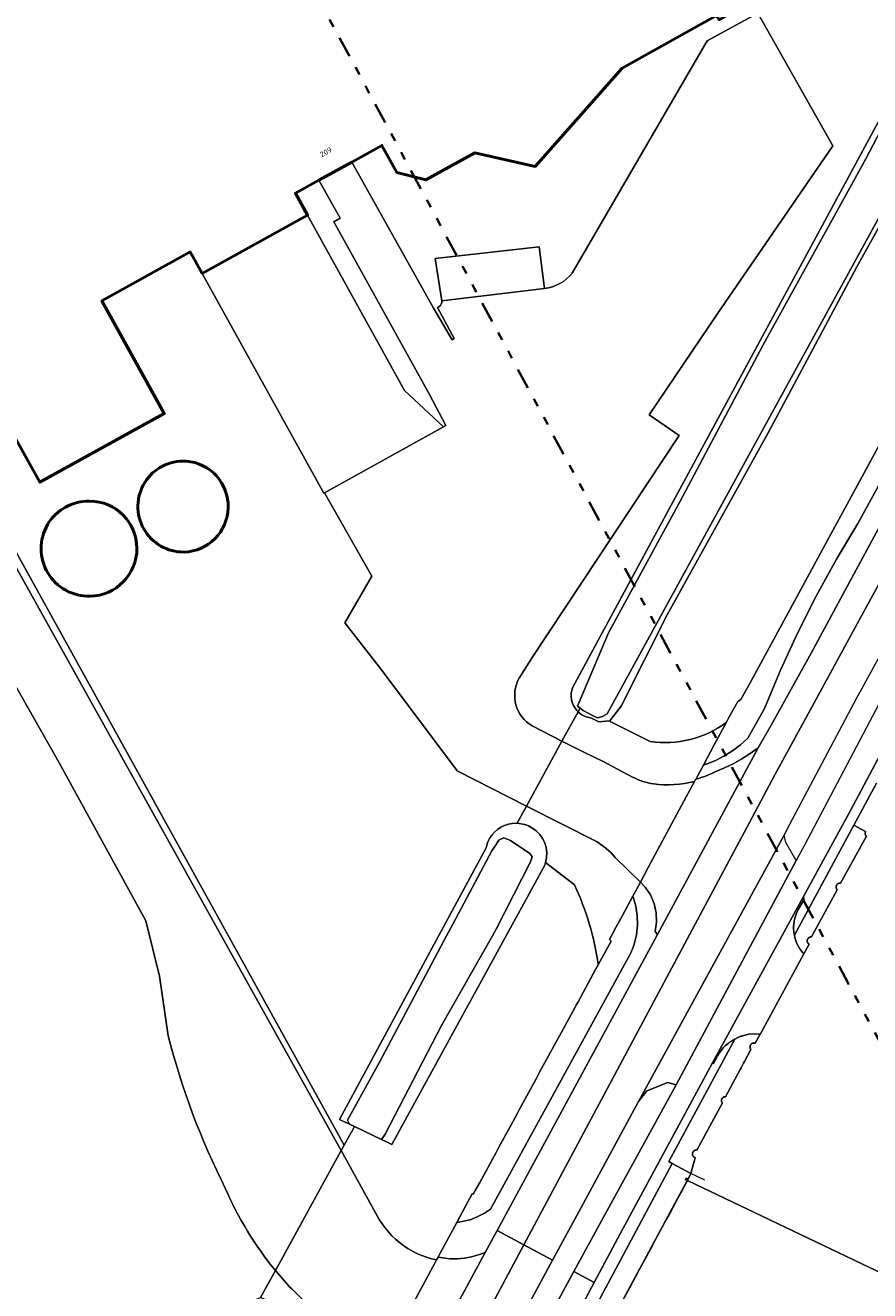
# Model space of a CAD drawing. Header units: metres. Extents: x 113441 to 115918, y 474822 to 477887.
# Tile 52 of 145: x 115165 to 115266, y 475958 to 476109. Entities that reach past the tile are written whole.
import ezdxf
from ezdxf.enums import TextEntityAlignment as Align

# ---------------------------------------------------------------- set-up
doc = ezdxf.new("R2010")
doc.units = ezdxf.units.M
doc.linetypes.add('AL-TEKENBLADGRENS', pattern=[11.5, 2.5, -1.5, 1, -1.5, 1, -1.5, 2.5])
for name, color, linetype, lineweight in [('B-WE-GR-BEPLANTING_CULTUUR_VASTE PLANTENVAK-GV', 252, 'Continuous', 18), ('B-WE-GR-GRAS-GV', 252, 'Continuous', 13), ('B-WE-GR-GROENVOORZIENING-GV', 252, 'Continuous', 18), ('B-WE-GW-TALUD_KRUIN-G', 252, 'Continuous', 18), ('B-WE-IE-TERREINAFSCHEIDING_KUNSTMATIG_HEKWERK-G', 252, 'IE-TERREINAFSCHEIDING-KUNSTMATIG', 18), ('B-WE-OG-BEBOUWING-GV', 7, 'Continuous', 50), ('B-WE-OG-BEBOUWING-T18', 7, 'Continuous', 50), ('B-WE-OG-BEBOUWING_BASSIN-GV', 7, 'Continuous', 50), ('B-WE-OG-BEBOUWING_OPSLAGTANK-GV', 7, 'Continuous', 50), ('B-WE-OG-TERREIN_ERF-GV', 252, 'Continuous', 18), ('B-WE-OG-WATER-GV', 252, 'Continuous', 18), ('B-WE-OG-WATER_SLOOT-GV', 252, 'Continuous', 18), ('B-WE-OG-WEG-GV', 252, 'Continuous', 18), ('B-WE-VH-VERHARDING_ASFALT-GV', 252, 'Continuous', 18), ('B-WE-VH-VERHARDING_GESLOTEN-GV', 252, 'Continuous', 18), ('X-XX-AL-TEKENBLADGRENS-G', 252, 'AL-TEKENBLADGRENS', 35)]:
    doc.layers.add(name, color=color, linetype=linetype, lineweight=lineweight)
doc.styles.add('NLCS-ISO-ANNOTATIEF-T18', font='NLCS-ISO.ttf', dxfattribs={"height": 1.8})
doc.linetypes.add('IE-TERREINAFSCHEIDING-KUNSTMATIG', pattern='A,4,[82,NLCS.SHX,S=0.75,R=90,X=0,Y=0],4,-2', length=10)

msp = doc.modelspace()

# ---------------------------------------------------------------- linework, layer by layer
at = {"layer": 'B-WE-GR-BEPLANTING_CULTUUR_VASTE PLANTENVAK-GV'}
for points in [[(115266.603, 476057.198), (115264.8, 476053.882), (115260.368, 476045.731), (115258.023, 476041.419), (115254.751, 476035.402), (115251.992, 476030.328), (115250.869, 476028.262), (115250.484, 476028.003), (115249.436, 476026.087), (115249.145, 476025.546), (115247.679, 476022.822), (115246.383, 476020.413), (115246.614, 476020.479), (115247.737, 476020.925), (115248.815, 476021.47), (115249.841, 476022.11), (115250.804, 476022.84), (115251.698, 476023.653), (115253.677, 476027.18), (115255.592, 476031.759), (115257.67, 476036.267), (115259.909, 476040.697), (115262.306, 476045.043), (115264.857, 476049.301), (115274.957, 476067.75)], [(115236.689, 475956.313), (115237.536, 475957.884), (115238.634, 475959.92), (115238.678, 475960.002), (115239.158, 475960.893), (115240.255, 475962.928), (115240.669, 475963.695), (115242.024, 475966.209), (115242.355, 475966.824), (115243.296, 475968.57), (115244.026, 475969.923), (115244.26, 475970.358), (115244.267, 475970.371), (115244.324, 475970.476), (115244.329, 475970.486), (115244.472, 475970.752), (115244.449, 475970.762), (115244.26, 475970.85), (115244.344, 475971.031), (115244.544, 475970.938), (115244.9, 475971.6), (115242.664, 475972.804), (115195.075, 475883.816)]]:
    msp.add_lwpolyline(points, dxfattribs=at)
at = {"layer": 'B-WE-GR-GRAS-GV'}
for points in [[(115230.775, 476029.72), (115275.002, 476111.585), (115282.175, 476125), (115284.252, 476128.845), (115282.183, 476128.396), (115248.279, 476109.505), (115247.958, 476110.036), (115236.692, 476103.736), (115226.285, 476091.982), (115219.065, 476093.605), (115213.225, 476090.389), (115209.763, 476091.255), (115207.972, 476094.493), (115204.379, 476092.505), (115214.085, 476075.118), (115216.348, 476071.242), (115216.604, 476071.429), (115214.592, 476075.109), (115214.788, 476075.213)], [(115286.096, 476119.243), (115274.768, 476098.047), (115264.708, 476079.973), (115254.107, 476060.138), (115242.073, 476038.369), (115236.549, 476027.472)], [(115246.847, 476107.01), (115252.889, 476110.29), (115261.842, 476094.435), (115248.125, 476074.425), (115239.899, 476062.276), (115243.5, 476059.824), (115226.001, 476033.383), (115224.38, 476030.819)], [(115249.145, 476025.546), (115249.436, 476026.087), (115250.484, 476028.003), (115250.869, 476028.262), (115251.992, 476030.328), (115254.751, 476035.402), (115258.023, 476041.419), (115260.368, 476045.731), (115264.8, 476053.882), (115266.603, 476057.198), (115272.848, 476068.682), (115273.843, 476070.512), (115275.024, 476072.684), (115279.975, 476081.788), (115281.838, 476085.215), (115287.912, 476096.385), (115289.003, 476098.391), (115292.488, 476104.801), (115293.441, 476106.553), (115294.757, 476108.973)], [(115230.717, 476079.215), (115246.847, 476107.01)], [(115215.128, 476075.932), (115214.323, 476080.964), (115226.755, 476082.363), (115227.41, 476077.378)], [(115182.424, 475988.047), (115181.399, 475995.188), (115179.742, 476001.802), (115169.377, 476020.774), (115161.916, 476033.838), (115152.945, 476050.067), (115150.423, 476054.941), (115138.353, 476047.796), (115105.251, 476029.061), (115079.09, 476014.354), (115073.998, 476023.247), (115036.015, 476001.737)], [(115236.549, 476027.472), (115235.182, 476025.683), (115240.004, 476023.254)], [(115225.938, 476025.101), (115229.484, 476023.27), (115231.408, 476026.79)], [(115227.418, 476008.467), (115209.16, 475975.062), (115208.603, 475975.329), (115208.51, 475975.373), (115207.904, 475975.664), (115204.679, 475977.208), (115204.321, 475976.555), (115204.295, 475976.508), (115203.457, 475974.981)], [(115230.977, 476006.104), (115227.517, 476008.759)], [(115203.457, 475974.981), (115203.101, 475974.331), (115207.647, 475966.097), (115207.982, 475965.581), (115208.347, 475965.086), (115208.74, 475964.612), (115209.159, 475964.163), (115209.605, 475963.738), (115210.074, 475963.34), (115210.566, 475962.971), (115210.765, 475962.833), (115211.078, 475962.63), (115211.609, 475962.32), (115212.158, 475962.041), (115212.721, 475961.795), (115213.298, 475961.582), (115213.887, 475961.403), (115214.485, 475961.259), (115214.675, 475961.612), (115214.923, 475962.073), (115216.904, 475965.733), (115217.964, 475967.691), (115218.763, 475969.167), (115218.891, 475969.137), (115219.117, 475969.553), (115219.653, 475970.537), (115221.607, 475974.125), (115221.95, 475974.755), (115223.357, 475977.338), (115224.154, 475978.802), (115224.421, 475979.292), (115226.396, 475982.919), (115226.818, 475983.695), (115228.759, 475987.259), (115229.143, 475987.963), (115231.061, 475991.487), (115231.186, 475991.717), (115231.401, 475992.11), (115233.499, 475995.963), (115233.816, 475996.546)], [(115039.157, 475994.549), (115047.119, 475980.051), (115061.268, 475955.153), (115072.769, 475935.061), (115087.882, 475908.608), (115110.658, 475921.641), (115128.213, 475931.528), (115146.507, 475941.058), (115147.188, 475940.164), (115155.352, 475926.115), (115165.224, 475909.059), (115167.295, 475910.197), (115170.697, 475916.518), (115176.569, 475927.448), (115184.358, 475941.961), (115191.982, 475956.18), (115193.463, 475956.76), (115195.239, 475959.998)], [(115287.759, 475950.084), (115244.472, 475970.752), (115244.329, 475970.486), (115244.324, 475970.476), (115244.267, 475970.371), (115244.26, 475970.358), (115244.026, 475969.923), (115243.296, 475968.57), (115242.355, 475966.824), (115242.024, 475966.209), (115240.669, 475963.695), (115240.255, 475962.928), (115239.158, 475960.893), (115238.678, 475960.002), (115238.634, 475959.92), (115237.536, 475957.884), (115236.689, 475956.313)], [(115195.239, 475959.998), (115193.463, 475956.76), (115194.161, 475956.487), (115195.377, 475955.672), (115195.937, 475954.679), (115196.173, 475953.613), (115195.871, 475952.27), (115195.241, 475950.658), (115186.382, 475934.02), (115179.902, 475921.635), (115169.656, 475902.786)], [(115205.131, 475949.829), (115197.185, 475957.794)]]:
    msp.add_lwpolyline(points, dxfattribs=at)
msp.add_lwpolyline([(115202.215, 476085.358), (115202.977, 476085.793), (115200.435, 476090.323), (115197.638, 476088.775), (115199.091, 476086.15), (115210.653, 476065.214), (115215.329, 476060.856), (115215.615, 476061.015), (115213.642, 476064.703)], close=True, dxfattribs=at)
for points in [[(115227.41, 476077.378, 0.1903581), (115230.717, 476079.215)], [(115214.788, 476075.213, 0.3050586), (115215.128, 476075.932)], [(115224.38, 476030.819, 0.412326), (115225.938, 476025.101)], [(115231.273, 476026.931, -0.2825856), (115230.775, 476029.72)], [(115231.408, 476026.79, -0.0217289), (115231.273, 476026.931)], [(115240.004, 476023.254, 0.201412), (115249.145, 476025.546)], [(115227.517, 476008.759, -0.0235839), (115227.418, 476008.467)], [(115233.816, 475996.546, 0.073378), (115230.977, 476006.104)], [(115189.251, 475969.847, -0.0532037), (115182.424, 475988.047)], [(115195.239, 475959.998, -0.0706052), (115189.251, 475969.847)], [(115197.185, 475957.794, -0.0178522), (115195.239, 475959.998)]]:
    msp.add_lwpolyline(points, format="xyb", dxfattribs=at)
at = {"layer": 'B-WE-GR-GROENVOORZIENING-GV'}
for points in [[(115231.408, 476026.79), (115229.484, 476023.27)], [(115240.004, 476023.254), (115235.182, 476025.683), (115235.149, 476025.699), (115233.897, 476025.588), (115233.02, 476026.041)], [(115245.334, 476018.465), (115245.448, 476018.675), (115245.484, 476018.742), (115245.487, 476018.748), (115245.504, 476018.779), (115245.725, 476019.19), (115246.383, 476020.413), (115247.679, 476022.822), (115249.145, 476025.546)], [(115229.484, 476023.27), (115229.941, 476023.034), (115232.105, 476021.966), (115234.414, 476020.827), (115237.923, 476018.988)], [(115233.601, 476011.269), (115225.248, 476015.514), (115224.124, 476013.457)], [(115238.863, 476006.438), (115235.86, 476009.385)], [(115227.517, 476008.759), (115230.977, 476006.104)], [(115233.816, 475996.546), (115235.356, 475999.374), (115235.209, 475999.538), (115235.172, 475999.579), (115235.937, 476001.001), (115236.719, 476002.454), (115237.955, 476004.751), (115238.863, 476006.438)]]:
    msp.add_lwpolyline(points, dxfattribs=at)
for points in [[(115232.726, 476026.087, -0.141187), (115231.408, 476026.79)], [(115233.02, 476026.041, -0.0265611), (115232.726, 476026.087)], [(115249.145, 476025.546, -0.201412), (115240.004, 476023.254)], [(115237.923, 476018.988, 0.0825074), (115240.436, 476018.163)], [(115240.436, 476018.163, 0.0943045), (115245.334, 476018.465)], [(115224.124, 476013.457, -0.1284298), (115225.901, 476012.929)], [(115225.901, 476012.929, -0.3406305), (115227.517, 476008.759)], [(115235.86, 476009.385, 0.068475), (115233.601, 476011.269)], [(115230.977, 476006.104, -0.073378), (115233.816, 475996.546)]]:
    msp.add_lwpolyline(points, format="xyb", dxfattribs=at)
at = {"layer": 'B-WE-GW-TALUD_KRUIN-G'}
for points in [[(115295.627, 476105.351), (115293.441, 476106.553), (115292.488, 476104.801), (115289.003, 476098.391), (115287.912, 476096.385), (115281.838, 476085.215), (115279.975, 476081.788), (115275.024, 476072.684), (115273.843, 476070.512), (115272.848, 476068.682), (115266.603, 476057.198), (115264.8, 476053.882), (115260.368, 476045.731), (115258.023, 476041.419), (115254.751, 476035.402), (115251.992, 476030.328), (115250.869, 476028.262), (115250.484, 476028.003), (115249.436, 476026.087), (115249.145, 476025.546), (115247.679, 476022.822), (115246.383, 476020.413)], [(115216.904, 475965.733), (115217.77, 475965.881), (115218.616, 475966.117), (115219.434, 475966.438), (115220.214, 475966.841), (115220.949, 475967.322), (115237.625, 475997.813), (115237.734, 475998.045), (115237.837, 475998.279), (115237.933, 475998.517), (115238.022, 475998.757), (115238.104, 475999), (115238.383, 476000.12), (115238.512, 476001.268), (115238.488, 476002.422), (115238.312, 476003.563), (115237.988, 476004.671), (115237.955, 476004.751)], [(115242.664, 475972.804), (115195.075, 475883.816), (115187.479, 475869.613)]]:
    msp.add_lwpolyline(points, dxfattribs=at)
at = {"layer": 'B-WE-IE-TERREINAFSCHEIDING_KUNSTMATIG_HEKWERK-G'}
msp.add_lwpolyline([(115246.549, 475970.801), (115244.9, 475971.6), (115125.61, 475750), (115124.82, 475748.69), (115123.762, 475746.665), (115122.448, 475744.148), (115120.132, 475739.715)], dxfattribs=at)
at = {"layer": 'B-WE-OG-BEBOUWING-GV'}
msp.add_lwpolyline([(115186.491, 476079.178), (115199.091, 476086.15), (115197.638, 476088.775), (115200.435, 476090.323), (115204.379, 476092.505), (115207.972, 476094.493), (115209.763, 476091.255), (115213.225, 476090.389), (115219.065, 476093.605), (115226.285, 476091.982), (115236.692, 476103.736), (115247.958, 476110.036), (115248.279, 476109.505), (115282.183, 476128.396), (115187.626, 476298.606), (115168.724, 476287.984), (115173.605, 476279.729), (115068.761, 476221.495), (115155.743, 476065.318), (115159.71, 476067.442), (115167.096, 476054.219), (115181.957, 476062.441), (115174.501, 476075.916), (115185.063, 476081.76)], close=True, dxfattribs=at)
at = {"layer": 'B-WE-OG-BEBOUWING_BASSIN-GV'}
for points in [[(115173.052, 476051.972, 1.0272833), (115173.093, 476040.617)], [(115173.093, 476040.617, 0.9892745), (115173.052, 476051.972)]]:
    msp.add_lwpolyline(points, format="xyb", dxfattribs=at)
at = {"layer": 'B-WE-OG-BEBOUWING_OPSLAGTANK-GV'}
for points in [[(115184.57, 476056.751, 1.0386429), (115184.325, 476045.886)], [(115184.325, 476045.886, 0.9484264), (115184.57, 476056.751)]]:
    msp.add_lwpolyline(points, format="xyb", dxfattribs=at)
at = {"layer": 'B-WE-OG-TERREIN_ERF-GV'}
for points in [[(115120.491, 476125), (115051.175, 476249.226), (115050.773, 476247.707), (115066.213, 476220.02), (115116.621, 476129.266), (115124.365, 476115.269), (115137.127, 476092.68), (115181.966, 476012.283), (115193.565, 475991.383), (115203.101, 475974.331), (115203.457, 475974.981)], [(115215.128, 476075.932), (115227.41, 476077.378), (115226.755, 476082.363), (115214.323, 476080.964)]]:
    msp.add_lwpolyline(points, close=True, dxfattribs=at)
for points in [[(115195.239, 475959.998), (115203.101, 475974.331), (115193.565, 475991.383), (115181.966, 476012.283), (115137.127, 476092.68), (115124.365, 476115.269), (115116.621, 476129.266), (115066.213, 476220.02), (115050.773, 476247.707)], [(115186.491, 476079.178), (115185.063, 476081.76), (115174.501, 476075.916), (115181.957, 476062.441), (115167.096, 476054.219), (115159.71, 476067.442), (115155.743, 476065.318), (115068.761, 476221.495)], [(115100.843, 476124.985), (115115.801, 476098.57), (115089.834, 476083.86), (115092.326, 476079.399), (115118.319, 476094.124), (115118.418, 476093.95), (115130.342, 476072.902), (115134.117, 476066.238), (115138.037, 476059.513), (115145.457, 476063.642), (115150.423, 476054.941), (115152.945, 476050.067), (115161.916, 476033.838), (115169.377, 476020.774), (115179.742, 476001.802), (115181.399, 475995.188), (115182.424, 475988.047)], [(115120.491, 476125), (115203.457, 475974.981), (115204.295, 475976.508), (115204.321, 475976.555), (115204.679, 475977.208), (115204.102, 475977.484), (115203.066, 475977.981), (115202.911, 475978.055), (115220.414, 476010.546)], [(115224.032, 476013.459), (115224.078, 476013.458), (115224.124, 476013.457), (115225.248, 476015.514), (115216.952, 476019.73), (115207.933, 476031.808), (115203.541, 476037.421), (115206.773, 476042.983), (115201.109, 476052.959), (115201.019, 476052.909), (115186.491, 476079.178)], [(115267.059, 476018.265), (115264.34, 476013.23), (115265.767, 476012.459), (115265.76, 476012.446), (115265.753, 476012.432), (115265.747, 476012.417), (115265.741, 476012.403), (115265.736, 476012.388), (115265.732, 476012.374), (115265.727, 476012.359), (115265.724, 476012.344), (115265.721, 476012.328), (115265.718, 476012.313), (115265.716, 476012.298), (115265.715, 476012.282), (115265.714, 476012.267), (115265.714, 476012.251), (115265.714, 476012.236), (115265.714, 476012.22), (115265.716, 476012.205), (115265.717, 476012.189), (115265.72, 476012.174), (115265.723, 476012.159), (115265.726, 476012.144), (115265.73, 476012.129), (115265.734, 476012.114), (115265.739, 476012.099), (115265.745, 476012.085), (115265.751, 476012.07), (115265.757, 476012.056), (115265.764, 476012.042), (115265.772, 476012.029), (115265.779, 476012.015), (115265.788, 476012.002), (115265.797, 476011.99), (115265.806, 476011.977), (115265.816, 476011.965), (115265.826, 476011.953), (115265.836, 476011.942), (115265.847, 476011.931), (115265.858, 476011.92), (115265.87, 476011.91), (115262.76, 476006.299), (115262.728, 476006.302), (115262.711, 476006.303), (115262.695, 476006.303), (115262.679, 476006.302), (115262.663, 476006.301), (115262.646, 476006.3), (115262.63, 476006.297), (115262.614, 476006.294), (115262.598, 476006.291), (115262.583, 476006.287), (115262.567, 476006.283), (115262.551, 476006.278), (115262.536, 476006.272), (115262.521, 476006.266), (115262.506, 476006.259), (115262.492, 476006.252), (115262.477, 476006.245), (115262.463, 476006.236), (115262.449, 476006.228), (115262.436, 476006.219), (115262.423, 476006.209), (115262.41, 476006.199), (115262.398, 476006.188), (115262.386, 476006.177), (115262.374, 476006.166), (115262.363, 476006.154), (115262.352, 476006.142), (115262.342, 476006.13), (115262.332, 476006.117), (115262.322, 476006.103), (115262.313, 476006.09), (115262.305, 476006.076), (115262.297, 476006.062), (115262.289, 476006.047), (115262.282, 476006.033), (115262.276, 476006.018), (115262.27, 476006.003), (115262.264, 476005.987), (115262.26, 476005.972), (115262.255, 476005.956), (115262.252, 476005.94), (115262.248, 476005.924), (115262.246, 476005.908), (115262.244, 476005.892), (115262.242, 476005.876), (115262.241, 476005.859), (115262.241, 476005.843), (115262.241, 476005.827), (115262.242, 476005.811), (115262.244, 476005.794), (115262.246, 476005.778), (115262.248, 476005.762), (115262.251, 476005.746), (115262.255, 476005.73), (115262.259, 476005.715), (115262.264, 476005.699), (115262.269, 476005.684), (115262.275, 476005.669), (115262.282, 476005.654), (115262.289, 476005.639), (115262.296, 476005.625), (115262.304, 476005.61), (115262.312, 476005.596), (115262.321, 476005.583), (115262.331, 476005.569), (115262.341, 476005.557), (115262.351, 476005.544), (115262.362, 476005.532), (115262.373, 476005.52), (115259.31, 475999.87), (115259.278, 475999.873), (115259.262, 475999.874), (115259.245, 475999.874), (115259.229, 475999.873), (115259.213, 475999.872), (115259.197, 475999.87), (115259.181, 475999.868), (115259.165, 475999.865), (115259.149, 475999.862), (115259.133, 475999.858), (115259.118, 475999.854), (115259.103, 475999.849), (115259.087, 475999.843), (115259.072, 475999.837), (115259.058, 475999.831), (115259.043, 475999.824), (115259.029, 475999.816), (115259.015, 475999.808), (115259.001, 475999.799), (115258.988, 475999.79), (115258.975, 475999.781), (115258.962, 475999.771), (115258.949, 475999.76), (115258.937, 475999.749), (115258.926, 475999.738), (115258.915, 475999.727), (115258.904, 475999.715), (115258.893, 475999.702), (115258.883, 475999.689), (115258.874, 475999.676), (115258.865, 475999.663), (115258.856, 475999.649), (115258.848, 475999.635), (115258.841, 475999.621), (115258.834, 475999.606), (115258.827, 475999.591), (115258.821, 475999.576), (115258.816, 475999.561), (115258.811, 475999.546), (115258.806, 475999.53), (115258.803, 475999.515), (115258.799, 475999.499), (115258.797, 475999.483), (115258.794, 475999.467), (115258.793, 475999.451), (115258.792, 475999.435), (115258.791, 475999.418), (115258.791, 475999.402), (115258.792, 475999.386), (115258.793, 475999.37), (115258.795, 475999.354), (115258.797, 475999.338), (115258.8, 475999.322), (115258.804, 475999.306), (115258.808, 475999.29), (115258.812, 475999.275), (115258.817, 475999.26), (115258.823, 475999.244), (115258.829, 475999.229), (115258.836, 475999.215), (115258.843, 475999.2), (115258.851, 475999.186), (115258.859, 475999.172), (115258.868, 475999.158), (115258.877, 475999.145), (115258.886, 475999.132), (115258.896, 475999.119), (115258.907, 475999.107), (115258.918, 475999.095), (115258.929, 475999.084), (115258.941, 475999.073), (115258.953, 475999.062), (115258.966, 475999.052), (115258.978, 475999.042), (115258.992, 475999.032), (115259.005, 475999.023), (115259.019, 475999.015), (115259.033, 475999.007), (115258.396, 475997.839), (115253.19, 475988.285), (115253.184, 475988.273), (115253.178, 475988.262), (115252.584, 475987.172), (115252.569, 475987.177), (115252.553, 475987.182), (115252.536, 475987.186), (115252.52, 475987.19), (115252.487, 475987.196), (115252.47, 475987.198), (115252.454, 475987.199), (115252.437, 475987.2), (115252.42, 475987.2), (115252.404, 475987.199), (115252.387, 475987.198), (115252.37, 475987.197), (115252.354, 475987.194), (115252.337, 475987.192), (115252.321, 475987.188), (115252.305, 475987.184), (115252.289, 475987.18), (115252.273, 475987.175), (115252.257, 475987.169), (115252.241, 475987.163), (115252.226, 475987.156), (115252.211, 475987.149), (115252.196, 475987.141), (115252.182, 475987.133), (115252.168, 475987.124), (115252.154, 475987.115), (115252.14, 475987.105), (115252.127, 475987.095), (115252.114, 475987.084), (115252.102, 475987.073), (115252.09, 475987.061), (115252.078, 475987.049), (115252.067, 475987.037), (115252.056, 475987.024), (115252.046, 475987.011), (115252.036, 475986.997), (115252.027, 475986.983), (115252.018, 475986.969), (115252.01, 475986.955), (115252.002, 475986.94), (115251.995, 475986.925), (115251.988, 475986.909), (115251.982, 475986.894), (115251.976, 475986.878), (115251.971, 475986.862), (115251.966, 475986.846), (115251.962, 475986.83), (115251.959, 475986.814), (115251.956, 475986.797), (115251.954, 475986.781), (115251.952, 475986.764), (115251.951, 475986.747), (115251.951, 475986.731), (115251.951, 475986.714), (115251.952, 475986.697), (115251.953, 475986.681), (115251.955, 475986.664), (115251.957, 475986.647), (115251.96, 475986.631), (115251.964, 475986.615), (115251.968, 475986.598), (115251.973, 475986.582), (115251.978, 475986.567), (115251.984, 475986.551), (115251.99, 475986.536), (115251.997, 475986.52), (115252.005, 475986.505), (115252.013, 475986.491), (115252.021, 475986.476), (115252.03, 475986.462), (115252.04, 475986.449), (115252.05, 475986.435), (115252.061, 475986.422), (115251.295, 475984.987), (115251.179, 475984.77), (115250.889, 475984.228), (115250.78, 475984.023), (115249.039, 475980.761), (115249.009, 475980.765), (115248.994, 475980.766), (115248.979, 475980.766), (115248.963, 475980.766), (115248.948, 475980.765), (115248.933, 475980.764), (115248.918, 475980.762), (115248.903, 475980.76), (115248.888, 475980.757), (115248.873, 475980.754), (115248.858, 475980.75), (115248.843, 475980.745), (115248.829, 475980.74), (115248.815, 475980.735), (115248.801, 475980.729), (115248.787, 475980.722), (115248.773, 475980.715), (115248.76, 475980.708), (115248.747, 475980.7), (115248.734, 475980.692), (115248.721, 475980.683), (115248.709, 475980.674), (115248.697, 475980.664), (115248.686, 475980.654), (115248.675, 475980.644), (115248.664, 475980.633), (115248.654, 475980.622), (115248.644, 475980.61), (115248.634, 475980.598), (115248.625, 475980.586), (115248.616, 475980.574), (115248.608, 475980.561), (115248.6, 475980.548), (115248.593, 475980.534), (115248.586, 475980.521), (115248.58, 475980.507), (115248.574, 475980.493), (115248.568, 475980.479), (115248.563, 475980.464), (115248.559, 475980.449), (115248.555, 475980.435), (115248.552, 475980.42), (115248.549, 475980.405), (115248.547, 475980.39), (115248.545, 475980.374), (115248.544, 475980.359), (115248.543, 475980.344), (115248.543, 475980.329), (115248.544, 475980.314), (115248.545, 475980.298), (115248.546, 475980.283), (115248.548, 475980.268), (115248.551, 475980.253), (115248.554, 475980.238), (115248.557, 475980.223), (115248.562, 475980.208), (115248.566, 475980.194), (115248.571, 475980.18), (115248.577, 475980.165), (115248.583, 475980.151), (115248.59, 475980.138), (115248.597, 475980.124), (115248.605, 475980.111), (115248.613, 475980.098), (115248.621, 475980.085), (115248.63, 475980.073), (115248.64, 475980.061), (115248.649, 475980.049), (115248.66, 475980.038), (115245.617, 475974.404), (115245.585, 475974.408), (115245.568, 475974.409), (115245.552, 475974.41), (115245.535, 475974.409), (115245.519, 475974.409), (115245.502, 475974.408), (115245.486, 475974.406), (115245.469, 475974.404), (115245.453, 475974.401), (115245.437, 475974.397), (115245.421, 475974.393), (115245.405, 475974.388), (115245.389, 475974.383), (115245.374, 475974.377), (115245.359, 475974.371), (115245.344, 475974.364), (115245.329, 475974.356), (115245.314, 475974.348), (115245.3, 475974.34), (115245.286, 475974.331), (115245.273, 475974.321), (115245.26, 475974.312), (115245.247, 475974.301), (115245.234, 475974.29), (115245.222, 475974.279), (115245.211, 475974.267), (115245.199, 475974.255), (115245.189, 475974.242), (115245.178, 475974.229), (115245.169, 475974.216), (115245.159, 475974.203), (115245.15, 475974.189), (115245.142, 475974.174), (115245.134, 475974.16), (115245.127, 475974.145), (115245.12, 475974.13), (115245.107, 475974.1), (115245.102, 475974.085), (115245.096, 475974.07), (115245.092, 475974.054), (115245.088, 475974.039), (115245.084, 475974.023), (115245.081, 475974.007), (115245.079, 475973.991), (115245.077, 475973.975), (115245.076, 475973.959), (115245.075, 475973.943), (115245.075, 475973.927), (115245.076, 475973.91), (115245.077, 475973.894), (115245.078, 475973.878), (115245.08, 475973.862), (115245.083, 475973.846), (115245.086, 475973.83), (115245.09, 475973.815), (115245.095, 475973.799), (115245.1, 475973.784), (115245.105, 475973.768), (115245.111, 475973.753), (115245.117, 475973.739), (115245.124, 475973.724), (115245.132, 475973.71), (115245.14, 475973.696), (115245.148, 475973.682), (115245.158, 475973.669), (115245.167, 475973.655), (115245.177, 475973.643), (115245.187, 475973.63), (115245.198, 475973.618), (115245.209, 475973.607), (115245.221, 475973.595), (115245.233, 475973.584), (115245.245, 475973.574), (115245.258, 475973.564), (115245.271, 475973.554), (115245.284, 475973.545), (115245.298, 475973.537), (115245.312, 475973.529), (115245.326, 475973.521), (115245.341, 475973.514), (115245.356, 475973.508), (115245.371, 475973.501), (115245.386, 475973.496), (115245.401, 475973.491), (115245.417, 475973.486), (115244.9, 475971.6), (115244.544, 475970.938), (115244.344, 475971.031), (115244.26, 475970.85), (115244.449, 475970.762), (115244.472, 475970.752), (115287.759, 475950.084)]]:
    msp.add_lwpolyline(points, dxfattribs=at)
for points in [[(115184.325, 476045.886, -1.0386429), (115184.57, 476056.751)], [(115184.57, 476056.751, -0.9484264), (115184.325, 476045.886)], [(115173.093, 476040.617, -1.0272833), (115173.052, 476051.972)], [(115173.052, 476051.972, -0.9892745), (115173.093, 476040.617)], [(115220.843, 476011.654, -0.2680224), (115224.032, 476013.459)], [(115220.414, 476010.546, -0.0817551), (115220.843, 476011.654)], [(115182.424, 475988.047, 0.0532037), (115189.251, 475969.847)], [(115189.251, 475969.847, 0.0706052), (115195.239, 475959.998)]]:
    msp.add_lwpolyline(points, format="xyb", dxfattribs=at)
at = {"layer": 'B-WE-OG-WATER-GV'}
for points in [[(115342.258, 476221.824), (115342.748, 476223.071), (115340.87, 476224.103), (115339.211, 476225.015), (115338.315, 476223.448), (115322.226, 476195.293), (115318.182, 476188.044), (115309.469, 476172.3), (115297.858, 476151.605), (115286.146, 476130.814), (115275.146, 476110.793), (115265.782, 476092.898), (115253.537, 476070.641), (115243.557, 476051.875), (115235.043, 476036.225), (115231.669, 476028.228), (115231.352, 476027.447), (115231.663, 476027.212), (115232.028, 476026.936), (115233.195, 476026.312), (115233.719, 476026.062)], [(115234.889, 476026.551), (115287.589, 476122.855), (115340.873, 476218.298), (115342.258, 476221.824)]]:
    msp.add_lwpolyline(points, dxfattribs=at)
msp.add_lwpolyline([(115233.719, 476026.062, 0.1182984), (115234.889, 476026.551)], format="xyb", dxfattribs=at)
msp.add_lwpolyline([(115204.102, 475977.484), (115204.679, 475977.208), (115207.904, 475975.664), (115208.356, 475976.302), (115215.095, 475989.283), (115221.186, 476000), (115221.653, 476000.88), (115225.717, 476008.859), (115225.93, 476009.445), (115225.645, 476009.847), (115223.32, 476011.39), (115222.539, 476011.707), (115221.94, 476011.427), (115221.631, 476010.943), (115221.116, 476010.167), (115216.44, 476001.417), (115215.693, 476000), (115207.678, 475984.923), (115203.84, 475977.989)], close=True, dxfattribs=at)
at = {"layer": 'B-WE-OG-WATER_SLOOT-GV'}
for points in [[(115329.314, 476196.729), (115333.381, 476204.129), (115342.96, 476221.557), (115344.155, 476223.731), (115342.748, 476223.071), (115342.258, 476221.824), (115340.873, 476218.298), (115287.589, 476122.855), (115234.889, 476026.551)], [(115233.02, 476026.041), (115233.897, 476025.588), (115235.149, 476025.699), (115235.182, 476025.683), (115236.549, 476027.472), (115242.073, 476038.369), (115254.107, 476060.138), (115264.708, 476079.973), (115274.768, 476098.047), (115286.096, 476119.243), (115288.015, 476121.594), (115320.397, 476180.508), (115329.314, 476196.729)], [(115318.182, 476188.044), (115322.226, 476195.293), (115322.057, 476195.601), (115321.795, 476195.114), (115312.573, 476178.793), (115302.35, 476160.763), (115284.252, 476128.845), (115282.175, 476125), (115275.002, 476111.585), (115230.775, 476029.72)], [(115231.408, 476026.79), (115231.663, 476027.212), (115231.352, 476027.447), (115231.669, 476028.228), (115235.043, 476036.225), (115243.557, 476051.875), (115253.537, 476070.641), (115265.782, 476092.898), (115275.146, 476110.793), (115286.146, 476130.814), (115297.858, 476151.605), (115309.469, 476172.3), (115318.182, 476188.044)], [(115233.719, 476026.062), (115233.195, 476026.312), (115232.028, 476026.936), (115231.663, 476027.212), (115231.408, 476026.79)], [(115224.124, 476013.457), (115224.078, 476013.458), (115224.032, 476013.459)], [(115220.414, 476010.546), (115202.911, 475978.055), (115203.066, 475977.981), (115204.102, 475977.484), (115203.84, 475977.989), (115207.678, 475984.923), (115215.693, 476000), (115216.44, 476001.417), (115221.116, 476010.167), (115221.631, 476010.943), (115221.94, 476011.427), (115222.539, 476011.707), (115223.32, 476011.39), (115225.645, 476009.847), (115225.93, 476009.445), (115225.717, 476008.859), (115221.653, 476000.88), (115221.186, 476000), (115215.095, 475989.283), (115208.356, 475976.302), (115207.904, 475975.664), (115208.51, 475975.373), (115208.603, 475975.329), (115209.16, 475975.062), (115227.418, 476008.467)]]:
    msp.add_lwpolyline(points, dxfattribs=at)
for points in [[(115230.775, 476029.72, 0.2825856), (115231.273, 476026.931)], [(115231.273, 476026.931, 0.0217289), (115231.408, 476026.79)], [(115231.408, 476026.79, 0.141187), (115232.726, 476026.087)], [(115232.726, 476026.087, 0.0265611), (115233.02, 476026.041)], [(115234.889, 476026.551, -0.1182984), (115233.719, 476026.062)], [(115224.032, 476013.459, 0.2680224), (115220.843, 476011.654)], [(115225.901, 476012.929, 0.1284298), (115224.124, 476013.457)], [(115227.517, 476008.759, 0.3406305), (115225.901, 476012.929)], [(115220.843, 476011.654, 0.0817551), (115220.414, 476010.546)], [(115227.418, 476008.467, 0.0235839), (115227.517, 476008.759)]]:
    msp.add_lwpolyline(points, format="xyb", dxfattribs=at)
at = {"layer": 'B-WE-OG-WEG-GV'}
for points in [[(115274.957, 476067.75), (115264.857, 476049.301), (115262.306, 476045.043), (115259.909, 476040.697), (115257.67, 476036.267), (115255.592, 476031.759), (115253.677, 476027.18), (115251.698, 476023.653), (115250.804, 476022.84), (115249.841, 476022.11), (115248.815, 476021.47), (115247.737, 476020.925), (115246.614, 476020.479), (115246.383, 476020.413), (115245.725, 476019.19), (115245.504, 476018.779), (115245.487, 476018.748), (115245.696, 476018.794), (115246.13, 476018.924), (115246.558, 476019.072), (115246.98, 476019.236), (115247.395, 476019.416), (115247.803, 476019.613), (115248.889, 476020.072), (115249.95, 476020.587), (115250.981, 476021.159), (115251.981, 476021.784), (115252.946, 476022.461), (115254.475, 476025.182), (115259.25, 476033.79), (115269.468, 476052.684)], [(115271.15, 476028.45), (115264.602, 476016.177), (115263.74, 476014.56), (115258.35, 476004.699), (115258.39, 476004.33), (115257.93, 476003.55), (115257.688, 476003.14), (115257.489, 476002.706), (115257.336, 476002.255), (115257.229, 476001.791), (115257.171, 476001.318), (115257.164, 476001.199), (115257.16, 476001.08), (115257.159, 476000.961), (115257.161, 476000.841), (115257.167, 476000.722), (115257.17, 476000.663), (115257.175, 476000.603), (115257.18, 476000.544), (115257.186, 476000.485), (115257.193, 476000.426), (115257.202, 476000.352), (115257.213, 476000.278), (115257.25, 476000.098), (115264.34, 476013.23), (115267.059, 476018.265)], [(115195.075, 475883.816), (115242.664, 475972.804), (115242.256, 475973.024), (115250.131, 475987.645), (115249.729, 475987.43), (115249.648, 475987.375), (115249.568, 475987.319), (115249.489, 475987.261), (115249.411, 475987.202), (115249.334, 475987.141), (115249.038, 475986.884), (115248.763, 475986.606), (115248.508, 475986.308), (115248.277, 475985.992), (115248.07, 475985.66), (115247.61, 475984.75), (115247.49, 475984.83), (115236.49, 475964.48), (115233.337, 475958.573), (115229.3, 475951.01)]]:
    msp.add_lwpolyline(points, dxfattribs=at)
for points in [[(115257.25, 476000.098), (115257.302, 475999.84), (115257.317, 475999.782), (115257.333, 475999.725), (115257.35, 475999.668), (115257.367, 475999.611), (115257.385, 475999.554), (115257.423, 475999.441), (115257.464, 475999.329), (115257.508, 475999.218), (115257.555, 475999.108), (115257.604, 475999), (115257.904, 475998.461), (115258.272, 475997.966), (115258.396, 475997.839), (115259.033, 475999.007), (115259.019, 475999.015), (115259.005, 475999.023), (115258.992, 475999.032), (115258.978, 475999.042), (115258.966, 475999.052), (115258.953, 475999.062), (115258.941, 475999.073), (115258.929, 475999.084), (115258.918, 475999.095), (115258.907, 475999.107), (115258.896, 475999.119), (115258.886, 475999.132), (115258.877, 475999.145), (115258.868, 475999.158), (115258.859, 475999.172), (115258.851, 475999.186), (115258.843, 475999.2), (115258.836, 475999.215), (115258.829, 475999.229), (115258.823, 475999.244), (115258.817, 475999.26), (115258.812, 475999.275), (115258.808, 475999.29), (115258.804, 475999.306), (115258.8, 475999.322), (115258.797, 475999.338), (115258.795, 475999.354), (115258.793, 475999.37), (115258.792, 475999.386), (115258.791, 475999.402), (115258.791, 475999.418), (115258.792, 475999.435), (115258.793, 475999.451), (115258.794, 475999.467), (115258.797, 475999.483), (115258.799, 475999.499), (115258.803, 475999.515), (115258.806, 475999.53), (115258.811, 475999.546), (115258.816, 475999.561), (115258.821, 475999.576), (115258.827, 475999.591), (115258.834, 475999.606), (115258.841, 475999.621), (115258.848, 475999.635), (115258.856, 475999.649), (115258.865, 475999.663), (115258.874, 475999.676), (115258.883, 475999.689), (115258.893, 475999.702), (115258.904, 475999.715), (115258.915, 475999.727), (115258.926, 475999.738), (115258.937, 475999.749), (115258.949, 475999.76), (115258.962, 475999.771), (115258.975, 475999.781), (115258.988, 475999.79), (115259.001, 475999.799), (115259.015, 475999.808), (115259.029, 475999.816), (115259.043, 475999.824), (115259.058, 475999.831), (115259.072, 475999.837), (115259.087, 475999.843), (115259.103, 475999.849), (115259.118, 475999.854), (115259.133, 475999.858), (115259.149, 475999.862), (115259.165, 475999.865), (115259.181, 475999.868), (115259.197, 475999.87), (115259.213, 475999.872), (115259.229, 475999.873), (115259.245, 475999.874), (115259.262, 475999.874), (115259.278, 475999.873), (115259.31, 475999.87), (115262.373, 476005.52), (115262.362, 476005.532), (115262.351, 476005.544), (115262.341, 476005.557), (115262.331, 476005.569), (115262.321, 476005.583), (115262.312, 476005.596), (115262.304, 476005.61), (115262.296, 476005.625), (115262.289, 476005.639), (115262.282, 476005.654), (115262.275, 476005.669), (115262.269, 476005.684), (115262.264, 476005.699), (115262.259, 476005.715), (115262.255, 476005.73), (115262.251, 476005.746), (115262.248, 476005.762), (115262.246, 476005.778), (115262.244, 476005.794), (115262.242, 476005.811), (115262.241, 476005.827), (115262.241, 476005.843), (115262.241, 476005.859), (115262.242, 476005.876), (115262.244, 476005.892), (115262.246, 476005.908), (115262.248, 476005.924), (115262.252, 476005.94), (115262.255, 476005.956), (115262.26, 476005.972), (115262.264, 476005.987), (115262.27, 476006.003), (115262.276, 476006.018), (115262.282, 476006.033), (115262.289, 476006.047), (115262.297, 476006.062), (115262.305, 476006.076), (115262.313, 476006.09), (115262.322, 476006.103), (115262.332, 476006.117), (115262.342, 476006.13), (115262.352, 476006.142), (115262.363, 476006.154), (115262.374, 476006.166), (115262.386, 476006.177), (115262.398, 476006.188), (115262.41, 476006.199), (115262.423, 476006.209), (115262.436, 476006.219), (115262.449, 476006.228), (115262.463, 476006.236), (115262.477, 476006.245), (115262.492, 476006.252), (115262.506, 476006.259), (115262.521, 476006.266), (115262.536, 476006.272), (115262.551, 476006.278), (115262.567, 476006.283), (115262.583, 476006.287), (115262.598, 476006.291), (115262.614, 476006.294), (115262.63, 476006.297), (115262.646, 476006.3), (115262.663, 476006.301), (115262.679, 476006.302), (115262.695, 476006.303), (115262.711, 476006.303), (115262.728, 476006.302), (115262.76, 476006.299), (115265.87, 476011.91), (115265.858, 476011.92), (115265.847, 476011.931), (115265.836, 476011.942), (115265.826, 476011.953), (115265.816, 476011.965), (115265.806, 476011.977), (115265.797, 476011.99), (115265.788, 476012.002), (115265.779, 476012.015), (115265.772, 476012.029), (115265.764, 476012.042), (115265.757, 476012.056), (115265.751, 476012.07), (115265.745, 476012.085), (115265.739, 476012.099), (115265.734, 476012.114), (115265.73, 476012.129), (115265.726, 476012.144), (115265.723, 476012.159), (115265.72, 476012.174), (115265.717, 476012.189), (115265.716, 476012.205), (115265.714, 476012.22), (115265.714, 476012.236), (115265.714, 476012.251), (115265.714, 476012.267), (115265.715, 476012.282), (115265.716, 476012.298), (115265.718, 476012.313), (115265.721, 476012.328), (115265.724, 476012.344), (115265.727, 476012.359), (115265.732, 476012.374), (115265.736, 476012.388), (115265.741, 476012.403), (115265.747, 476012.417), (115265.753, 476012.432), (115265.76, 476012.446), (115265.767, 476012.459), (115264.34, 476013.23)], [(115238.863, 476006.438), (115237.955, 476004.751), (115237.988, 476004.671), (115238.312, 476003.563), (115238.488, 476002.422), (115238.512, 476001.268), (115238.383, 476000.12), (115238.104, 475999), (115238.022, 475998.757), (115237.933, 475998.517), (115237.837, 475998.279), (115237.734, 475998.045), (115237.625, 475997.813), (115220.949, 475967.322), (115220.214, 475966.841), (115219.434, 475966.438), (115218.616, 475966.117), (115217.77, 475965.881), (115216.904, 475965.733), (115214.923, 475962.073), (115214.675, 475961.612), (115214.957, 475961.557), (115215.243, 475961.51), (115215.53, 475961.47), (115215.818, 475961.438), (115216.107, 475961.414), (115216.97, 475961.404), (115217.831, 475961.475), (115218.681, 475961.627), (115219.513, 475961.858), (115220.32, 475962.166), (115221.729, 475964.77), (115240.888, 476000.18), (115240.624, 476000.511), (115240.792, 476001.63), (115240.748, 476002.76), (115240.496, 476003.863), (115240.043, 476004.9), (115239.406, 476005.835), (115238.914, 476006.381)], [(115237.988, 476004.671), (115237.955, 476004.751), (115236.719, 476002.454), (115235.937, 476001.001), (115235.172, 475999.579), (115235.209, 475999.538), (115235.356, 475999.374), (115233.816, 475996.546), (115233.499, 475995.963), (115231.401, 475992.11), (115231.186, 475991.717), (115231.061, 475991.487), (115229.143, 475987.963), (115228.759, 475987.259), (115226.818, 475983.695), (115226.396, 475982.919), (115224.421, 475979.292), (115224.154, 475978.802), (115223.357, 475977.338), (115221.95, 475974.755), (115221.607, 475974.125), (115219.653, 475970.537), (115219.117, 475969.553), (115218.891, 475969.137), (115218.763, 475969.167), (115217.964, 475967.691), (115216.904, 475965.733), (115217.77, 475965.881), (115218.616, 475966.117), (115219.434, 475966.438), (115220.214, 475966.841), (115220.949, 475967.322), (115237.625, 475997.813), (115237.734, 475998.045), (115237.837, 475998.279), (115237.933, 475998.517), (115238.022, 475998.757), (115238.104, 475999), (115238.383, 476000.12), (115238.512, 476001.268), (115238.488, 476002.422), (115238.312, 476003.563)], [(115242.256, 475973.024), (115242.664, 475972.804), (115244.9, 475971.6), (115245.417, 475973.486), (115245.401, 475973.491), (115245.386, 475973.496), (115245.371, 475973.501), (115245.356, 475973.508), (115245.341, 475973.514), (115245.326, 475973.521), (115245.312, 475973.529), (115245.298, 475973.537), (115245.284, 475973.545), (115245.271, 475973.554), (115245.258, 475973.564), (115245.245, 475973.574), (115245.233, 475973.584), (115245.221, 475973.595), (115245.209, 475973.607), (115245.198, 475973.618), (115245.187, 475973.63), (115245.177, 475973.643), (115245.167, 475973.655), (115245.158, 475973.669), (115245.148, 475973.682), (115245.14, 475973.696), (115245.132, 475973.71), (115245.124, 475973.724), (115245.117, 475973.739), (115245.111, 475973.753), (115245.105, 475973.768), (115245.1, 475973.784), (115245.095, 475973.799), (115245.09, 475973.815), (115245.086, 475973.83), (115245.083, 475973.846), (115245.08, 475973.862), (115245.078, 475973.878), (115245.077, 475973.894), (115245.076, 475973.91), (115245.075, 475973.927), (115245.075, 475973.943), (115245.076, 475973.959), (115245.077, 475973.975), (115245.079, 475973.991), (115245.081, 475974.007), (115245.084, 475974.023), (115245.088, 475974.039), (115245.092, 475974.054), (115245.096, 475974.07), (115245.102, 475974.085), (115245.107, 475974.1), (115245.12, 475974.13), (115245.127, 475974.145), (115245.134, 475974.16), (115245.142, 475974.174), (115245.15, 475974.189), (115245.159, 475974.203), (115245.169, 475974.216), (115245.178, 475974.229), (115245.189, 475974.242), (115245.199, 475974.255), (115245.211, 475974.267), (115245.222, 475974.279), (115245.234, 475974.29), (115245.247, 475974.301), (115245.26, 475974.312), (115245.273, 475974.321), (115245.286, 475974.331), (115245.3, 475974.34), (115245.314, 475974.348), (115245.329, 475974.356), (115245.344, 475974.364), (115245.359, 475974.371), (115245.374, 475974.377), (115245.389, 475974.383), (115245.405, 475974.388), (115245.421, 475974.393), (115245.437, 475974.397), (115245.453, 475974.401), (115245.469, 475974.404), (115245.486, 475974.406), (115245.502, 475974.408), (115245.519, 475974.409), (115245.535, 475974.409), (115245.552, 475974.41), (115245.568, 475974.409), (115245.585, 475974.408), (115245.617, 475974.404), (115248.66, 475980.038), (115248.649, 475980.049), (115248.64, 475980.061), (115248.63, 475980.073), (115248.621, 475980.085), (115248.613, 475980.098), (115248.605, 475980.111), (115248.597, 475980.124), (115248.59, 475980.138), (115248.583, 475980.151), (115248.577, 475980.165), (115248.571, 475980.18), (115248.566, 475980.194), (115248.562, 475980.208), (115248.557, 475980.223), (115248.554, 475980.238), (115248.551, 475980.253), (115248.548, 475980.268), (115248.546, 475980.283), (115248.545, 475980.298), (115248.544, 475980.314), (115248.543, 475980.329), (115248.543, 475980.344), (115248.544, 475980.359), (115248.545, 475980.374), (115248.547, 475980.39), (115248.549, 475980.405), (115248.552, 475980.42), (115248.555, 475980.435), (115248.559, 475980.449), (115248.563, 475980.464), (115248.568, 475980.479), (115248.574, 475980.493), (115248.58, 475980.507), (115248.586, 475980.521), (115248.593, 475980.534), (115248.6, 475980.548), (115248.608, 475980.561), (115248.616, 475980.574), (115248.625, 475980.586), (115248.634, 475980.598), (115248.644, 475980.61), (115248.654, 475980.622), (115248.664, 475980.633), (115248.675, 475980.644), (115248.686, 475980.654), (115248.697, 475980.664), (115248.709, 475980.674), (115248.721, 475980.683), (115248.734, 475980.692), (115248.747, 475980.7), (115248.76, 475980.708), (115248.773, 475980.715), (115248.787, 475980.722), (115248.801, 475980.729), (115248.815, 475980.735), (115248.829, 475980.74), (115248.843, 475980.745), (115248.858, 475980.75), (115248.873, 475980.754), (115248.888, 475980.757), (115248.903, 475980.76), (115248.918, 475980.762), (115248.933, 475980.764), (115248.948, 475980.765), (115248.963, 475980.766), (115248.979, 475980.766), (115248.994, 475980.766), (115249.009, 475980.765), (115249.039, 475980.761), (115250.78, 475984.023), (115250.889, 475984.228), (115251.179, 475984.77), (115251.295, 475984.987), (115252.061, 475986.422), (115252.05, 475986.435), (115252.04, 475986.449), (115252.03, 475986.462), (115252.021, 475986.476), (115252.013, 475986.491), (115252.005, 475986.505), (115251.997, 475986.52), (115251.99, 475986.536), (115251.984, 475986.551), (115251.978, 475986.567), (115251.973, 475986.582), (115251.968, 475986.598), (115251.964, 475986.615), (115251.96, 475986.631), (115251.957, 475986.647), (115251.955, 475986.664), (115251.953, 475986.681), (115251.952, 475986.697), (115251.951, 475986.714), (115251.951, 475986.731), (115251.951, 475986.747), (115251.952, 475986.764), (115251.954, 475986.781), (115251.956, 475986.797), (115251.959, 475986.814), (115251.962, 475986.83), (115251.966, 475986.846), (115251.971, 475986.862), (115251.976, 475986.878), (115251.982, 475986.894), (115251.988, 475986.909), (115251.995, 475986.925), (115252.002, 475986.94), (115252.01, 475986.955), (115252.018, 475986.969), (115252.027, 475986.983), (115252.036, 475986.997), (115252.046, 475987.011), (115252.056, 475987.024), (115252.067, 475987.037), (115252.078, 475987.049), (115252.09, 475987.061), (115252.102, 475987.073), (115252.114, 475987.084), (115252.127, 475987.095), (115252.14, 475987.105), (115252.154, 475987.115), (115252.168, 475987.124), (115252.182, 475987.133), (115252.196, 475987.141), (115252.211, 475987.149), (115252.226, 475987.156), (115252.241, 475987.163), (115252.257, 475987.169), (115252.273, 475987.175), (115252.289, 475987.18), (115252.305, 475987.184), (115252.321, 475987.188), (115252.337, 475987.192), (115252.354, 475987.194), (115252.37, 475987.197), (115252.387, 475987.198), (115252.404, 475987.199), (115252.42, 475987.2), (115252.437, 475987.2), (115252.454, 475987.199), (115252.47, 475987.198), (115252.487, 475987.196), (115252.52, 475987.19), (115252.536, 475987.186), (115252.553, 475987.182), (115252.569, 475987.177), (115252.584, 475987.172), (115253.178, 475988.262), (115252.593, 475988.302), (115251.813, 475988.239), (115251.051, 475988.06), (115250.958, 475988.03), (115250.865, 475987.998), (115250.773, 475987.964), (115250.682, 475987.929), (115250.591, 475987.891), (115250.131, 475987.645)], [(115230.914, 475959.866), (115234.21, 475965.93), (115243.12, 475982.18), (115242.12, 475982.46), (115239.64, 475981.47), (115238.64, 475980.2), (115231.48, 475967.02), (115228.356, 475961.232), (115213.32, 475933.37), (115188.332, 475887.234), (115187.36, 475885.44), (115180.744, 475873.265), (115181.632, 475872.784), (115188.28, 475885.08), (115189.204, 475886.792), (115214.02, 475932.79), (115225.24, 475953), (115226.8, 475952.3)]]:
    msp.add_lwpolyline(points, close=True, dxfattribs=at)
at = {"layer": 'B-WE-VH-VERHARDING_ASFALT-GV'}
for points in [[(115272.329, 476051.113), (115269.468, 476052.684), (115259.25, 476033.79), (115254.475, 476025.182), (115252.946, 476022.461), (115240.888, 476000.18), (115221.729, 475964.77), (115224.928, 475963.062), (115251.885, 476013.557), (115254.937, 476019.246), (115259.844, 476028.312), (115265.745, 476039.131)], [(115256.05, 476012.04), (115256.72, 476013.35), (115264.76, 476028.52), (115265.365, 476029.623), (115268.071, 476034.561), (115274.34, 476046), (115275.971, 476049.111), (115272.329, 476051.113), (115265.745, 476039.131), (115259.844, 476028.312), (115254.937, 476019.246), (115251.885, 476013.557), (115224.928, 475963.062), (115228.356, 475961.232), (115231.48, 475967.02), (115238.64, 475980.2)], [(115258.35, 476004.699), (115263.74, 476014.56), (115264.602, 476016.177), (115271.15, 476028.45), (115275.83, 476037.1), (115277.61, 476040.33), (115278.7, 476042.3), (115280.913, 476046.396), (115278.164, 476047.906), (115275.07, 476042.24), (115271.236, 476035.041), (115268.53, 476029.96), (115258.45, 476010.85), (115257.457, 476008.993), (115243.12, 475982.18), (115234.21, 475965.93), (115230.914, 475959.866), (115233.337, 475958.573), (115236.49, 475964.48), (115247.49, 475984.83)], [(115238.863, 476006.438), (115238.914, 476006.381), (115239.406, 476005.835), (115240.043, 476004.9), (115240.496, 476003.863), (115240.748, 476002.76), (115240.792, 476001.63), (115240.624, 476000.511), (115240.888, 476000.18), (115252.946, 476022.461), (115251.981, 476021.784), (115250.981, 476021.159), (115249.95, 476020.587), (115248.889, 476020.072), (115247.803, 476019.613), (115247.395, 476019.416), (115246.98, 476019.236), (115246.558, 476019.072), (115246.13, 476018.924), (115245.696, 476018.794), (115245.487, 476018.748), (115245.484, 476018.742), (115245.448, 476018.675), (115245.334, 476018.465), (115244.343, 476016.622), (115239.802, 476008.183)], [(115257.457, 476008.993), (115256.223, 476011.154), (115256.05, 476012.04), (115238.64, 475980.2), (115239.64, 475981.47), (115242.12, 475982.46), (115243.12, 475982.18)], [(115247.49, 475984.83), (115247.61, 475984.75), (115248.07, 475985.66), (115248.277, 475985.992), (115248.508, 475986.308), (115248.763, 475986.606), (115249.038, 475986.884), (115249.334, 475987.141), (115249.411, 475987.202), (115249.489, 475987.261), (115249.568, 475987.319), (115249.648, 475987.375), (115249.729, 475987.43), (115250.131, 475987.645), (115250.591, 475987.891), (115250.682, 475987.929), (115250.773, 475987.964), (115250.865, 475987.998), (115250.958, 475988.03), (115251.051, 475988.06), (115251.813, 475988.239), (115252.593, 475988.302), (115253.178, 475988.262), (115253.184, 475988.273), (115253.19, 475988.285), (115258.396, 475997.839), (115258.272, 475997.966), (115257.904, 475998.461), (115257.604, 475999), (115257.555, 475999.108), (115257.508, 475999.218), (115257.464, 475999.329), (115257.423, 475999.441), (115257.385, 475999.554), (115257.367, 475999.611), (115257.35, 475999.668), (115257.333, 475999.725), (115257.317, 475999.782), (115257.302, 475999.84), (115257.25, 476000.098), (115257.213, 476000.278), (115257.202, 476000.352), (115257.193, 476000.426), (115257.186, 476000.485), (115257.18, 476000.544), (115257.175, 476000.603), (115257.17, 476000.663), (115257.167, 476000.722), (115257.161, 476000.841), (115257.159, 476000.961), (115257.16, 476001.08), (115257.164, 476001.199), (115257.171, 476001.318), (115257.229, 476001.791), (115257.336, 476002.255), (115257.489, 476002.706), (115257.688, 476003.14), (115257.93, 476003.55), (115258.39, 476004.33), (115258.35, 476004.699)], [(115202.668, 475921.365), (115224.928, 475963.062), (115221.729, 475964.77), (115220.32, 475962.166), (115207.46, 475938.3), (115204.712, 475933.269), (115198.03, 475920.53), (115195.607, 475916.051), (115187.28, 475900.66), (115181.8, 475890.545), (115174.325, 475876.747), (115177.549, 475874.999), (115185.08, 475888.883), (115198.228, 475913.124)], [(115213.32, 475933.37), (115228.356, 475961.232), (115224.928, 475963.062), (115202.668, 475921.365), (115198.228, 475913.124), (115185.08, 475888.883), (115177.549, 475874.999), (115180.744, 475873.265), (115187.36, 475885.44), (115188.332, 475887.234)], [(115217.73, 475929.56), (115229.3, 475951.01), (115233.337, 475958.573), (115230.914, 475959.866), (115226.8, 475952.3), (115215.96, 475932.2), (115190.872, 475885.947), (115190, 475884.34), (115183.298, 475871.88), (115185.766, 475870.542), (115192.42, 475882.89), (115193.386, 475884.672)]]:
    msp.add_lwpolyline(points, close=True, dxfattribs=at)
msp.add_lwpolyline([(115207.46, 475938.3), (115220.32, 475962.166), (115219.513, 475961.858), (115218.681, 475961.627), (115217.831, 475961.475), (115216.97, 475961.404), (115216.107, 475961.414), (115215.818, 475961.438), (115215.53, 475961.47), (115215.243, 475961.51), (115214.957, 475961.557), (115214.675, 475961.612), (115214.485, 475961.259), (115214.366, 475961.038), (115212.851, 475958.221), (115212.659, 475957.863), (115211.183, 475955.12)], dxfattribs=at)
at = {"layer": 'B-WE-VH-VERHARDING_GESLOTEN-GV'}
for points in [[(115224.38, 476030.819), (115226.001, 476033.383), (115243.5, 476059.824), (115239.899, 476062.276), (115248.125, 476074.425), (115261.842, 476094.435), (115252.889, 476110.29), (115246.847, 476107.01), (115230.717, 476079.215)], [(115214.788, 476075.213), (115214.592, 476075.109), (115216.604, 476071.429), (115216.348, 476071.242), (115214.085, 476075.118), (115204.379, 476092.505), (115200.435, 476090.323), (115202.977, 476085.793), (115202.215, 476085.358), (115213.642, 476064.703), (115215.615, 476061.015), (115215.329, 476060.856), (115201.109, 476052.959), (115206.773, 476042.983), (115203.541, 476037.421), (115207.933, 476031.808), (115216.952, 476019.73), (115225.248, 476015.514), (115229.484, 476023.27)], [(115227.41, 476077.378), (115215.128, 476075.932)], [(115229.484, 476023.27), (115225.938, 476025.101)], [(115237.923, 476018.988), (115234.414, 476020.827), (115232.105, 476021.966), (115229.941, 476023.034), (115229.484, 476023.27), (115225.248, 476015.514), (115233.601, 476011.269)], [(115235.86, 476009.385), (115238.863, 476006.438), (115239.802, 476008.183), (115244.343, 476016.622), (115245.334, 476018.465)], [(115207.647, 475966.097), (115203.101, 475974.331), (115195.239, 475959.998)], [(115214.485, 475961.259), (115213.887, 475961.403), (115213.298, 475961.582), (115212.721, 475961.795), (115212.158, 475962.041), (115211.609, 475962.32), (115211.078, 475962.63), (115210.765, 475962.833), (115210.566, 475962.971), (115210.074, 475963.34), (115209.605, 475963.738), (115209.159, 475964.163), (115208.74, 475964.612), (115208.347, 475965.086), (115207.982, 475965.581), (115207.647, 475966.097)], [(115206.977, 475947.299), (115207.131, 475947.584), (115207.24, 475947.788), (115208.697, 475950.496), (115209.476, 475951.945), (115211.183, 475955.12), (115212.659, 475957.863), (115212.851, 475958.221), (115214.366, 475961.038), (115214.485, 475961.259)], [(115197.185, 475957.794), (115205.131, 475949.829)]]:
    msp.add_lwpolyline(points, dxfattribs=at)
msp.add_lwpolyline([(115199.091, 476086.15), (115186.491, 476079.178), (115201.019, 476052.909), (115201.109, 476052.959), (115215.329, 476060.856), (115210.653, 476065.214)], close=True, dxfattribs=at)
for points in [[(115230.717, 476079.215, -0.1903581), (115227.41, 476077.378)], [(115215.128, 476075.932, -0.3050586), (115214.788, 476075.213)], [(115225.938, 476025.101, -0.412326), (115224.38, 476030.819)], [(115240.436, 476018.163, -0.0825074), (115237.923, 476018.988)], [(115245.334, 476018.465, -0.0943045), (115240.436, 476018.163)], [(115233.601, 476011.269, -0.068475), (115235.86, 476009.385)], [(115195.239, 475959.998, 0.0178522), (115197.185, 475957.794)]]:
    msp.add_lwpolyline(points, format="xyb", dxfattribs=at)
at = {"layer": 'X-XX-AL-TEKENBLADGRENS-G'}
msp.add_lwpolyline([(114444.131, 477518.262), (115425.394, 475693.653), (115098.243, 474839.844), (114578.24, 475162.508), (113568.556, 477049.85), (114444.131, 477518.262)], dxfattribs=at)

# ---------------------------------------------------------------- texts
at = {"layer": 'B-WE-OG-BEBOUWING-T18', "style": 'NLCS-ISO-ANNOTATIEF-T18'}
msp.add_text('209', height=0.64, rotation=28.9, dxfattribs=at).set_placement((115201.27, 476093.699), align=Align.MIDDLE)

doc.saveas('drawing.dxf')
